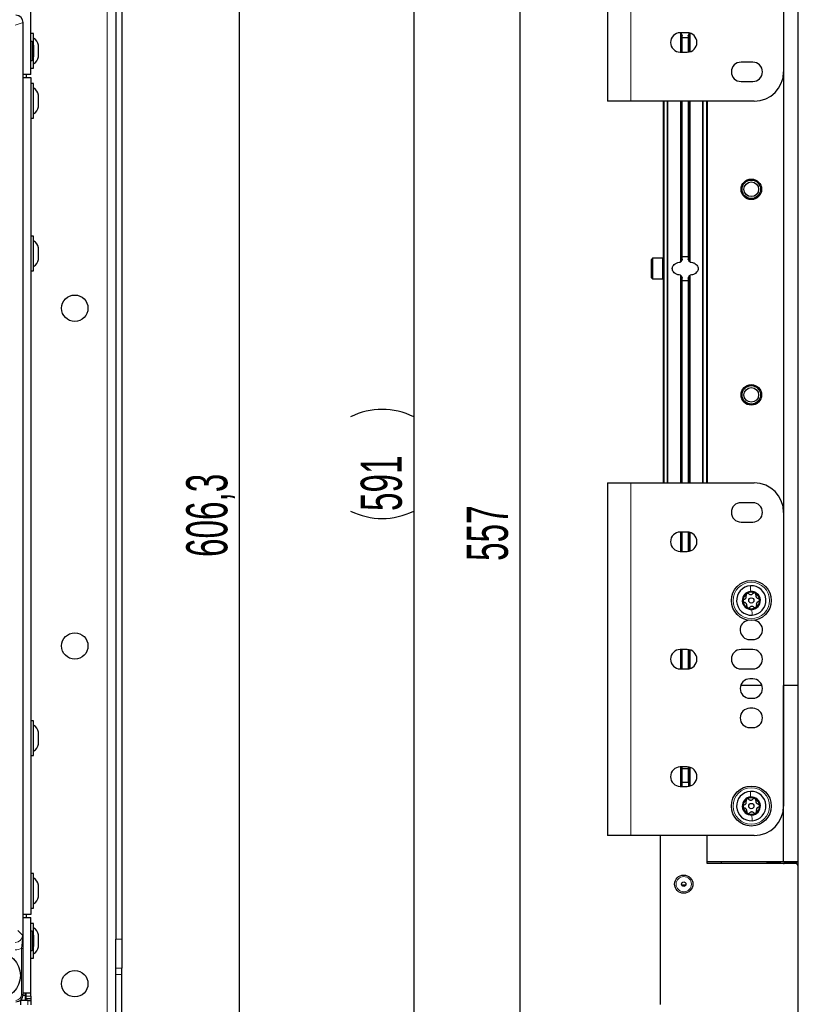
# Paper-space layout 'Blatt3' of a CAD drawing. Header units: millimetres. Extents: x 5 to 418, y 2 to 292.
# Tile 49 of 54: x 138 to 204, y 127 to 211. Entities that reach past the tile are written whole.
import ezdxf

# ---------------------------------------------------------------- set-up
doc = ezdxf.new("R2010")
doc.units = ezdxf.units.MM
doc.layers.add('SLD-0', color=7, linetype='Continuous')
doc.styles.add('SLDTEXTSTYLE1', font='TXT', dxfattribs={"width": 0.605})
doc.dimstyles.new('SLDDIMSTYLE0', dxfattribs={"dimtxt": 3.5, "dimasz": 3.302, "dimexe": 0, "dimexo": 0.0625, "dimgap": 0.875, "dimtad": 1, "dimlfac": 4, "dimrnd": 1e-09, "dimzin": 12, "dimdsep": 46, "dimtxsty": 'SLDTEXTSTYLE1', "dimsah": 1, "dimcen": 0.09, "dimadec": 0, "dimazin": 3, "dimtfac": 1, "dimtofl": 0, "dimtmove": 0, "dimatfit": 3, "dimfxl": 1, "dimfrac": 2, "dimtolj": 1, "dimtzin": 12, "dimarcsym": 0})
doc.dimstyles.new('SLDDIMSTYLE1', dxfattribs={"dimtxt": 3.5, "dimasz": 3.302, "dimexe": 0, "dimexo": 0.0625, "dimgap": 0.875, "dimtad": 1, "dimdec": 1, "dimlfac": 4, "dimrnd": 1e-09, "dimzin": 12, "dimdsep": 46, "dimtxsty": 'SLDTEXTSTYLE1', "dimsah": 1, "dimcen": 0.09, "dimadec": 0, "dimazin": 3, "dimtfac": 1, "dimtofl": 0, "dimtmove": 0, "dimatfit": 3, "dimfxl": 1, "dimfrac": 2, "dimtolj": 1, "dimtzin": 12, "dimarcsym": 0})

# ---------------------------------------------------------------- blocks, each defined once
blk = doc.blocks.new('_D_16')
at = {"layer": 'SLD-0', "color": 7}
for p, q in [((145.099, 246.962), (157.349, 246.962)), ((156.349, 246.962), (156.349, 95.397)), ((135.809, 95.397), (157.349, 95.397))]:
    blk.add_line(p, q, dxfattribs=at)
for points in [[(156.349, 246.962), (155.841, 243.66), (156.857, 243.66)], [(156.349, 95.397), (156.857, 98.699), (155.841, 98.699)]]:
    blk.add_solid(points, dxfattribs=at)
at = {"layer": 'SLD-0', "color": 7, "insert": (151.837, 165.164), "char_height": 3.5, "attachment_point": 1, "rotation": 90, "style": 'SLDTEXTSTYLE1'}
blk.add_mtext('606,3', dxfattribs=at)
blk = doc.blocks.new('_D_21')
at = {"layer": 'SLD-0', "color": 7}
for p, q in [((196.184, 238.462), (179.228, 238.462)), ((180.228, 238.462), (180.228, 99.212)), ((194.934, 99.212), (179.228, 99.212))]:
    blk.add_line(p, q, dxfattribs=at)
for points in [[(180.228, 238.462), (179.72, 235.16), (180.736, 235.16)], [(180.228, 99.212), (180.736, 102.514), (179.72, 102.514)]]:
    blk.add_solid(points, dxfattribs=at)
at = {"layer": 'SLD-0', "color": 7, "insert": (175.717, 164.827), "char_height": 3.5, "attachment_point": 1, "rotation": 90, "style": 'SLDTEXTSTYLE1'}
blk.add_mtext('557', dxfattribs=at)
blk = doc.blocks.new('_D_22')
at = {"layer": 'SLD-0', "color": 7}
for p, q in [((203.934, 246.962), (170.198, 246.962)), ((171.198, 246.962), (171.198, 99.212)), ((194.934, 99.212), (170.198, 99.212))]:
    blk.add_line(p, q, dxfattribs=at)
for centre, start, end in [((168.512, 171.726), 63.43495, 116.56505), ((168.512, 174.448), 243.43495, 296.56505)]:
    blk.add_arc(centre, 6.006, start, end, dxfattribs=at)
for points in [[(171.198, 246.962), (170.69, 243.66), (171.706, 243.66)], [(171.198, 99.212), (171.706, 102.514), (170.69, 102.514)]]:
    blk.add_solid(points, dxfattribs=at)
at = {"layer": 'SLD-0', "color": 7, "insert": (166.686, 169.077), "char_height": 3.5, "attachment_point": 1, "rotation": 90, "style": 'SLDTEXTSTYLE1'}
blk.add_mtext('591', dxfattribs=at)

psp = doc.layouts.new('Blatt3')

# ---------------------------------------------------------------- linework, layer by layer
at = {"color": 7, "linetype": 'Continuous', "lineweight": 18}
for p, q in [((145.0991, 246.9623), (145.0991, 96.9623)), ((189.684, 233.9623), (189.684, 203.9623)), ((137.9582, 210.6575), (137.2739, 210.4296)), ((137.9582, 127.9172), (137.9582, 210.6575)), ((193.8943, 209.7684), (193.8943, 208.1373)), ((193.9542, 208.1373), (193.9542, 209.7256)), ((194.0429, 209.5874), (194.0429, 208.1373)), ((194.5751, 208.1424), (194.5751, 209.5874)), ((194.6637, 209.7256), (194.6637, 208.1572)), ((194.7236, 208.1729), (194.7236, 209.7518)), ((192.509, 171.4623), (192.509, 203.9623)), ((192.7837, 203.9623), (192.7837, 171.4623)), ((192.8287, 171.4623), (192.8287, 203.9623)), ((193.8943, 203.9623), (193.8943, 190.2735)), ((193.9542, 190.3256), (193.9542, 203.9623)), ((194.0429, 203.9623), (194.0429, 190.4862)), ((194.5751, 190.4862), (194.5751, 203.9623)), ((194.6637, 203.9623), (194.6637, 190.3256)), ((194.7236, 190.2735), (194.7236, 203.9623)), ((195.7892, 203.9623), (195.7892, 171.4623)), ((195.8342, 171.4623), (195.8342, 203.9623)), ((196.109, 203.9623), (196.109, 171.4623)), ((192.384, 188.8373), (192.384, 190.5873)), ((193.8943, 189.1512), (193.8943, 171.4623)), ((193.9542, 171.4623), (193.9542, 189.0991)), ((194.0429, 188.9385), (194.0429, 171.4623)), ((194.5751, 171.4623), (194.5751, 188.9385)), ((194.6637, 189.0991), (194.6637, 171.4623)), ((194.7236, 171.4623), (194.7236, 189.1512)), ((189.684, 171.4623), (189.684, 141.4623)), ((193.8943, 167.2873), (193.8943, 165.6373)), ((193.9542, 165.6373), (193.9542, 167.2873)), ((194.0429, 167.2873), (194.0429, 165.6373)), ((194.5751, 165.6424), (194.5751, 167.2823)), ((194.6637, 167.2675), (194.6637, 165.6572)), ((194.7236, 165.6729), (194.7236, 167.2518)), ((193.8943, 157.2873), (193.8943, 155.6373)), ((193.9542, 155.6373), (193.9542, 157.2873)), ((194.0429, 157.2873), (194.0429, 155.6373)), ((194.5751, 155.6424), (194.5751, 157.2823)), ((194.6637, 157.2675), (194.6637, 155.6572)), ((194.7236, 155.6729), (194.7236, 157.2518)), ((193.8943, 147.2873), (193.8943, 145.6373)), ((193.9542, 145.6373), (193.9542, 147.2873)), ((194.0429, 147.2873), (194.0429, 145.6373)), ((194.5751, 145.6424), (194.5751, 147.2823)), ((194.6637, 147.2675), (194.6637, 145.6572)), ((194.7236, 145.6729), (194.7236, 147.2518)), ((137.5059, 133.3797), (137.9103, 132.9753)), ((145.8491, 132.6337), (146.3491, 132.6337)), ((137.9475, 131.848), (137.8227, 131.848)), ((137.8227, 127.9207), (137.8227, 131.848)), ((137.9475, 131.848), (137.9475, 127.9207)), ((146.3491, 130.1716), (145.8491, 130.1716)), ((145.8491, 129.6114), (146.3491, 129.6114)), ((137.9475, 127.9207), (137.8227, 127.9207)), ((137.9475, 127.9207), (137.9582, 127.9172)), ((138.2241, 127.7873), (138.5991, 127.7873)), ((138.3491, 127.0373), (138.3491, 127.4123))]:
    psp.add_line(p, q, dxfattribs=at)
at = {"color": 7, "linetype": 'Continuous', "lineweight": 25}
for p, q in [((203.934, 96.9623), (203.934, 246.9623)), ((138.5991, 206.2373), (138.5991, 240.2873)), ((202.684, 238.4623), (202.684, 154.2123)), ((187.684, 233.9623), (187.684, 203.9623)), ((202.684, 231.4623), (202.684, 206.4623)), ((145.8491, 221.041), (145.8491, 132.6337)), ((146.3491, 221.041), (146.3491, 132.6337)), ((137.9582, 210.6575), (137.9583, 210.6575)), ((137.9583, 127.9172), (137.9583, 210.6575)), ((138.8491, 209.7123), (138.5991, 209.7123)), ((138.8491, 208.7229), (138.8491, 209.7123)), ((193.8943, 209.7684), (193.8311, 209.7766)), ((194.484, 209.7873), (193.884, 209.7873)), ((194.0529, 208.1373), (194.0529, 209.5608)), ((194.565, 209.5609), (194.565, 208.1413)), ((138.7241, 209.0536), (138.5991, 209.0536)), ((138.7241, 209.0536), (138.7241, 208.0328)), ((138.8491, 208.7229), (138.8491, 208.1157)), ((139.2741, 207.7373), (139.2741, 208.7373)), ((194.0529, 209.3733), (194.565, 209.3733)), ((138.7241, 208.0328), (138.7241, 207.4211)), ((138.8491, 208.1157), (138.8491, 207.7518)), ((193.884, 208.1373), (194.484, 208.1373)), ((138.5991, 207.4211), (138.7241, 207.4211)), ((138.8491, 206.7623), (138.8491, 207.7518)), ((200.059, 207.2873), (199.059, 207.2873)), ((138.5991, 206.2373), (137.9583, 206.2373)), ((138.2241, 206.2373), (138.2241, 205.9873)), ((138.5991, 206.7623), (138.8491, 206.7623)), ((137.9583, 205.9873), (138.5991, 205.9873)), ((138.5991, 205.9873), (138.5991, 134.7373)), ((138.8491, 205.4623), (138.5991, 205.4623)), ((138.8491, 202.5123), (138.8491, 205.4623)), ((199.059, 205.6373), (200.059, 205.6373)), ((139.2741, 203.4873), (139.2741, 204.4873)), ((189.684, 203.9623), (187.684, 203.9623)), ((200.184, 203.9623), (189.684, 203.9623)), ((192.434, 203.9623), (192.434, 171.4623)), ((194.0529, 190.516), (194.0529, 203.9623)), ((194.565, 203.9623), (194.565, 190.516)), ((196.184, 203.9623), (196.184, 171.4623)), ((138.5991, 202.5123), (138.8491, 202.5123)), ((138.8491, 192.4623), (138.5991, 192.4623)), ((138.8491, 189.5123), (138.8491, 192.4623)), ((139.2741, 190.4873), (139.2741, 191.4873)), ((191.534, 190.5873), (191.434, 190.4873)), ((191.434, 188.9373), (191.434, 190.4873)), ((192.384, 190.5873), (191.534, 190.5873)), ((191.534, 190.5873), (191.534, 188.8373)), ((194.565, 190.7219), (194.0529, 190.7219)), ((138.5991, 189.5123), (138.8491, 189.5123)), ((191.434, 188.9373), (191.534, 188.8373)), ((191.534, 188.8373), (192.384, 188.8373)), ((194.0529, 171.4623), (194.0529, 188.9087)), ((194.0529, 188.7028), (194.565, 188.7028)), ((194.565, 188.9087), (194.565, 171.4623)), ((187.684, 171.4623), (187.684, 141.4623)), ((187.684, 171.4623), (189.684, 171.4623)), ((189.684, 171.4623), (200.184, 171.4623)), ((200.059, 169.7873), (199.059, 169.7873)), ((202.684, 168.9623), (202.684, 143.9623)), ((199.059, 168.1373), (200.059, 168.1373)), ((194.484, 167.2873), (193.884, 167.2873)), ((194.0529, 165.6373), (194.0529, 167.2873)), ((194.565, 167.2834), (194.565, 165.6413)), ((193.884, 165.6373), (194.484, 165.6373)), ((199.809, 158.1373), (200.059, 158.1373)), ((194.484, 157.2873), (193.884, 157.2873)), ((194.0529, 155.6373), (194.0529, 157.2873)), ((194.565, 157.2834), (194.565, 155.6413)), ((200.059, 157.2873), (199.059, 157.2873)), ((193.884, 155.6373), (194.484, 155.6373)), ((199.059, 155.6373), (200.059, 155.6373)), ((200.059, 154.7873), (199.809, 154.7873)), ((200.8452, 154.2123), (199.0228, 154.2123)), ((202.684, 139.2123), (202.684, 154.2123)), ((203.934, 154.2123), (202.684, 154.2123)), ((199.809, 153.1373), (200.059, 153.1373)), ((200.059, 152.2873), (199.809, 152.2873)), ((138.8491, 151.2123), (138.5991, 151.2123)), ((138.8491, 148.2623), (138.8491, 151.2123)), ((139.2741, 149.2373), (139.2741, 150.2373)), ((199.809, 150.6373), (200.059, 150.6373)), ((138.5991, 148.2623), (138.8491, 148.2623)), ((194.484, 147.2873), (193.884, 147.2873)), ((194.0529, 145.9623), (194.0529, 147.2873)), ((194.0529, 147.1689), (194.565, 147.1689)), ((194.565, 147.2834), (194.565, 145.9623)), ((194.565, 145.9623), (194.0529, 145.9623)), ((193.884, 145.6373), (194.484, 145.6373)), ((189.684, 141.4623), (187.684, 141.4623)), ((200.184, 141.4623), (189.684, 141.4623)), ((192.184, 141.4623), (192.184, 127.0623)), ((196.184, 139.2123), (196.184, 141.4623)), ((196.184, 139.0623), (196.184, 139.2123)), ((202.684, 139.2123), (196.184, 139.2123)), ((197.3648, 139.2123), (197.3383, 139.0623)), ((201.2176, 139.2123), (201.3176, 139.1872)), ((201.2955, 139.0623), (201.3176, 139.1872)), ((201.9807, 139.2123), (202.3013, 139.1558)), ((202.3013, 139.1558), (202.7466, 139.0773)), ((203.934, 139.2123), (202.684, 139.2123)), ((202.7466, 139.0773), (202.7704, 139.2123)), ((203.809, 139.1623), (202.7616, 139.1623)), ((203.809, 139.1623), (203.809, 139.2123)), ((203.684, 139.0623), (196.184, 139.0623)), ((202.7787, 139.0623), (202.7466, 139.0773)), ((138.8491, 138.2123), (138.5991, 138.2123)), ((138.8491, 135.2623), (138.8491, 138.2123)), ((139.2741, 136.2373), (139.2741, 137.2373)), ((194.3426, 137.2123), (194.0254, 137.2123)), ((138.5991, 135.2623), (138.8491, 135.2623)), ((138.5991, 134.7373), (137.9583, 134.7373)), ((137.9583, 134.4873), (138.5991, 134.4873)), ((138.2241, 134.7373), (138.2241, 134.4873)), ((138.5991, 128.0373), (138.5991, 134.4873)), ((138.8491, 133.9623), (138.5991, 133.9623)), ((138.7241, 133.3036), (138.5991, 133.3036)), ((138.7241, 133.3036), (138.7241, 131.6711)), ((138.8491, 132.9729), (138.8491, 133.9623)), ((138.8491, 132.9729), (138.8491, 132.0018)), ((139.2741, 131.9873), (139.2741, 132.9873)), ((145.8491, 130.1716), (145.8491, 132.6337)), ((146.3491, 132.6337), (146.3491, 130.1716)), ((138.5991, 131.6711), (138.7241, 131.6711)), ((138.8491, 131.0123), (138.8491, 132.0018)), ((138.5991, 131.0123), (138.8491, 131.0123)), ((145.8491, 129.6114), (145.8491, 130.1716)), ((146.3491, 129.6114), (146.3491, 130.1716)), ((145.8491, 119.7633), (145.8491, 129.6114)), ((146.3491, 119.7633), (146.3491, 129.6114)), ((137.7241, 127.4298), (137.7241, 127.0373)), ((138.3491, 127.4123), (137.7241, 127.4123)), ((137.8006, 127.4123), (137.8006, 127.5025)), ((137.8491, 127.4123), (137.8491, 127.5646)), ((138.1491, 127.8373), (137.9531, 127.8373)), ((137.9582, 127.9172), (137.9583, 127.9172)), ((138.5991, 128.0373), (137.9583, 128.0373)), ((138.1491, 127.8373), (138.1491, 128.0373)), ((138.1491, 127.4123), (138.1491, 127.8373)), ((138.2241, 127.7873), (138.2241, 128.0373)), ((138.2241, 127.5373), (138.2241, 127.7873)), ((138.5991, 127.5373), (138.2241, 127.5373)), ((138.2241, 127.4123), (138.2241, 127.5373)), ((138.3491, 127.4123), (138.5991, 127.4123)), ((138.5991, 127.7873), (138.5991, 128.0373)), ((138.5991, 127.7873), (138.5991, 127.5373)), ((138.5991, 127.5373), (138.5991, 127.4123)), ((138.5991, 127.4123), (138.5991, 127.0373))]:
    psp.add_line(p, q, dxfattribs=at)
for centre, radius in [((199.934, 196.4623), 0.875), ((199.934, 196.4623), 0.7875), ((199.934, 196.4623), 0.625), ((142.3491, 186.3373), 1.125), ((199.934, 178.9623), 0.875), ((199.934, 178.9623), 0.7875), ((199.934, 178.9623), 0.625), ((199.934, 161.4623), 1.7), ((199.934, 161.4623), 0.2237), ((142.3491, 157.5873), 1.125), ((199.934, 143.9623), 1.7), ((199.934, 143.9623), 0.2237), ((194.184, 137.3123), 0.775), ((194.184, 137.3123), 0.1875), ((135.7241, 129.5373), 2), ((142.3491, 128.8373), 1.125)]:
    psp.add_circle(centre, radius, dxfattribs=at)
at = {"color": 7, "linetype": 'Continuous', "lineweight": 18}
for centre, radius in [((199.934, 161.4623), 1.55), ((199.934, 143.9623), 1.55), ((194.184, 137.3123), 0.65)]:
    psp.add_circle(centre, radius, dxfattribs=at)
at = {"color": 7, "linetype": 'Continuous', "lineweight": 25}
for centre, radius, start, end in [((193.884, 208.9623), 0.825, 90, 270), ((194.484, 208.9623), 0.825, 270, 90), ((138.3491, 208.7229), 0.5, 0, 41.409622), ((138.3027, 208.4998), 1, 13.741315, 56.881112), ((138.3491, 207.7518), 0.5, 318.590378, 360), ((138.3027, 207.9749), 1, 303.118888, 346.258685), ((199.059, 206.4623), 0.825, 90, 270), ((200.059, 206.4623), 0.825, 270, 90), ((200.184, 206.4623), 2.5, 270, 0), ((138.3027, 204.2498), 1, 13.741315, 56.881112), ((138.3027, 203.7249), 1, 303.118888, 346.258685), ((138.3027, 191.2498), 1, 13.741315, 56.881112), ((138.3027, 190.7249), 1, 303.118888, 346.258685), ((192.384, 190.5373), 0.05, 0, 90), ((192.384, 188.8873), 0.05, 270, 0), ((200.184, 168.9623), 2.5, 0, 90), ((199.059, 168.9623), 0.825, 90, 270), ((200.059, 168.9623), 0.825, 270, 90), ((193.884, 166.4623), 0.825, 90, 270), ((194.484, 166.4623), 0.825, 270, 90), ((199.934, 161.4623), 1.25, 93.526192, 273.526192), ((199.934, 161.4623), 1.25, 273.526192, 93.526192), ((199.934, 161.4623), 0.77, 93.526192, 273.526192), ((199.934, 161.4623), 0.7, 123.526192, 183.526192), ((199.934, 161.4623), 0.7, 63.526192, 123.526192), ((199.934, 161.4623), 0.77, 273.526192, 93.526192), ((199.934, 161.4623), 0.7, 3.526192, 63.526192), ((199.934, 161.4623), 0.7, 183.526192, 243.526192), ((199.934, 161.4623), 0.7, 303.526192, 3.526192), ((199.934, 161.4623), 0.7, 243.526192, 303.526192), ((199.809, 158.9623), 0.825, 97.992734, 270), ((200.059, 158.9623), 0.825, 270, 82.007266), ((193.884, 156.4623), 0.825, 90, 270), ((194.484, 156.4623), 0.825, 270, 90), ((199.059, 156.4623), 0.825, 90, 270), ((200.059, 156.4623), 0.825, 270, 90), ((199.809, 153.9623), 0.825, 90, 270), ((200.059, 153.9623), 0.825, 270, 90), ((199.809, 151.4623), 0.825, 90, 270), ((200.059, 151.4623), 0.825, 270, 90), ((138.3027, 149.9998), 1, 13.741315, 56.881112), ((138.3027, 149.4749), 1, 303.118888, 346.258685), ((193.884, 146.4623), 0.825, 90, 270), ((194.484, 146.4623), 0.825, 270, 90), ((199.934, 143.9623), 1.25, 93.526192, 273.526192), ((199.934, 143.9623), 1.25, 273.526192, 93.526192), ((199.934, 143.9623), 0.77, 93.526192, 273.526192), ((199.934, 143.9623), 0.7, 123.526192, 183.526192), ((199.934, 143.9623), 0.7, 63.526192, 123.526192), ((199.934, 143.9623), 0.77, 273.526192, 93.526192), ((199.934, 143.9623), 0.7, 3.526192, 63.526192), ((199.934, 143.9623), 0.7, 183.526192, 243.526192), ((199.934, 143.9623), 0.7, 243.526192, 303.526192), ((200.184, 143.9623), 2.5, 270, 0), ((199.934, 143.9623), 0.7, 303.526192, 3.526192), ((203.684, 138.8123), 0.25, 0, 90), ((138.3027, 136.9998), 1, 13.741315, 56.881112), ((138.3027, 136.4749), 1, 303.118888, 346.258685), ((138.3491, 132.9729), 0.5, 0, 41.409622), ((138.3027, 132.7498), 1, 13.741315, 56.881112), ((138.3491, 132.0018), 0.5, 318.590378, 360), ((138.3027, 132.2249), 1, 303.118888, 346.258685)]:
    psp.add_arc(centre, radius, start, end, dxfattribs=at)
for centre, major_axis, ratio, start_param, end_param in [((137.3325, 210.657), (0.5937, 0.1978), 0.9987209, 5.962135, 7.5320179), ((194.4172, 210.4623), (0, 1.089), 0.5773503, 2.313829, 2.5037881), ((194.2007, 210.4623), (0, 1.089), 0.5773503, 3.7793973, 3.9693563), ((194.4172, 189.7123), (0, 1.0096), 0.5773503, 0.6974651, 0.9179462), ((194.2007, 189.7123), (0, 1.0096), 0.5773503, 5.3652391, 5.5857202), ((194.4172, 189.7123), (0, 1.0096), 0.5773503, 2.2236464, 2.4441275), ((194.2007, 189.7123), (0, 1.0096), 0.5773503, 3.8390578, 4.0595389), ((137.3325, 127.9177), (0.5937, -0.1978), 0.9987209, 5.0343527, 6.6042357)]:
    psp.add_ellipse(centre, major_axis=major_axis, ratio=ratio, start_param=start_param, end_param=end_param, dxfattribs=at)
at = {"color": 7, "linetype": 'Continuous', "lineweight": 18}
for centre, major_axis, ratio, start_param, end_param in [((137.2827, 132.9787), (0.4456, -0.4456), 0.9918461, 5.4991567, 7.0672139), ((137.2827, 132.9787), (0.8863, -0.8863), 0.9972647, 5.4991567, 5.9424634), ((137.322, 127.9212), (0.5935, -0.1977), 0.9990857, 5.0343527, 6.6042357), ((137.322, 127.9212), (-0.4751, 0.1582), 0.9984779, 1.8927601, 3.462643)]:
    psp.add_ellipse(centre, major_axis=major_axis, ratio=ratio, start_param=start_param, end_param=end_param, dxfattribs=at)
at = {"color": 7, "linetype": 'Continuous', "lineweight": 25}
for points, knots in [([(193.8943, 209.7684), (193.8989, 209.7677), (193.9098, 209.7661), (193.9275, 209.7573), (193.9435, 209.7432), (193.9508, 209.7311), (193.9542, 209.7256)], [0, 0, 0, 0, 0.1624394, 0.3811557, 0.7166153, 1, 1, 1, 1]), ([(194.0429, 209.5874), (194.0448, 209.5847), (194.0509, 209.5761), (194.0519, 209.5671), (194.0526, 209.5608)], [0, 0, 0, 0, 0.3100503, 1, 1, 1, 1]), ([(194.5662, 209.5609), (194.5661, 209.5651), (194.5659, 209.574), (194.5719, 209.5827), (194.5751, 209.5874)], [0, 0, 0, 0, 0.4633574, 1, 1, 1, 1]), ([(194.6637, 209.7256), (194.6663, 209.7301), (194.672, 209.74), (194.6816, 209.7483), (194.6868, 209.7529)], [0, 0, 0, 0, 0.4531341, 1, 1, 1, 1]), ([(193.8943, 189.1512), (193.8214, 189.1622), (193.6619, 189.1863), (193.4562, 189.279), (193.3068, 189.4152), (193.2259, 189.5657), (193.2027, 189.7205), (193.231, 189.8677), (193.307, 190.0088), (193.4545, 190.1455), (193.6626, 190.2388), (193.8232, 190.2628), (193.8943, 190.2735)], [0, 0, 0, 0, 0.112564, 0.2462007, 0.3456793, 0.4260571, 0.5068289, 0.5787384, 0.6509164, 0.7521881, 0.8901777, 1, 1, 1, 1]), ([(193.9542, 190.3256), (193.9516, 190.3203), (193.9455, 190.3079), (193.932, 190.2913), (193.9152, 190.2791), (193.902, 190.2744), (193.8956, 190.2736), (193.8943, 190.2735)], [0, 0, 0, 0, 0.2361829, 0.5418088, 0.7875639, 0.957753, 1, 1, 1, 1]), ([(194.0519, 190.516), (194.0518, 190.5103), (194.0515, 190.5003), (194.0455, 190.4904), (194.0429, 190.4862)], [0, 0, 0, 0, 0.56693012, 1, 1, 1, 1]), ([(194.5751, 190.4862), (194.5726, 190.4902), (194.5665, 190.5), (194.5662, 190.5101), (194.566, 190.516)], [0, 0, 0, 0, 0.4080489, 1, 1, 1, 1]), ([(194.7236, 190.2735), (194.7204, 190.274), (194.7111, 190.2755), (194.6948, 190.2838), (194.6766, 190.301), (194.6684, 190.3168), (194.6637, 190.3256)], [0, 0, 0, 0, 0.1077071, 0.3073, 0.6101861, 1, 1, 1, 1]), ([(194.7236, 190.2735), (194.7911, 190.2635), (194.9483, 190.2403), (195.1537, 190.1512), (195.3073, 190.0144), (195.3904, 189.8642), (195.4154, 189.7088), (195.3883, 189.5609), (195.3137, 189.4194), (195.1682, 189.2824), (194.9596, 189.1869), (194.7973, 189.1624), (194.7236, 189.1512)], [0, 0, 0, 0, 0.1041183, 0.2426752, 0.3424104, 0.4233493, 0.504699, 0.5767744, 0.6488115, 0.7494134, 0.8863492, 1, 1, 1, 1]), ([(193.8943, 189.1512), (193.8976, 189.1507), (193.9068, 189.1492), (193.9231, 189.1409), (193.9414, 189.1237), (193.9496, 189.1079), (193.9542, 189.0991)], [0, 0, 0, 0, 0.1077071, 0.3073, 0.6101861, 1, 1, 1, 1]), ([(194.0429, 188.9385), (194.0453, 188.9345), (194.0514, 188.9247), (194.0517, 188.9146), (194.0519, 188.9087)], [0, 0, 0, 0, 0.4080489, 1, 1, 1, 1]), ([(194.566, 188.9087), (194.5662, 188.9144), (194.5664, 188.9244), (194.5725, 188.9343), (194.5751, 188.9385)], [0, 0, 0, 0, 0.5669301, 1, 1, 1, 1]), ([(194.6637, 189.0991), (194.6664, 189.1044), (194.6725, 189.1168), (194.6859, 189.1334), (194.7027, 189.1456), (194.7159, 189.1503), (194.7224, 189.1511), (194.7236, 189.1512)], [0, 0, 0, 0, 0.2361829, 0.5418088, 0.7875639, 0.957753, 1, 1, 1, 1]), ([(199.3344, 161.5619), (199.3637, 161.5742), (199.4078, 161.5926), (199.4555, 161.6418), (199.4843, 161.6859), (199.5023, 161.7355), (199.513, 161.8035), (199.5012, 161.8499), (199.4933, 161.8809)], [0, 0, 0, 0, 0.2492203, 0.374358, 0.498948, 0.6240206, 0.749768, 1, 1, 1, 1]), ([(199.5474, 162.0459), (199.5346, 162.0354), (199.5091, 162.0145), (199.4883, 161.9701), (199.4817, 161.9237), (199.4894, 161.8952), (199.4933, 161.8809)], [0, 0, 0, 0, 0.24985796, 0.49946675, 0.74901133, 1, 1, 1, 1]), ([(199.7204, 162.0314), (199.7088, 162.0404), (199.6856, 162.0586), (199.6402, 162.0707), (199.5912, 162.0688), (199.562, 162.0535), (199.5474, 162.0459)], [0, 0, 0, 0, 0.249806, 0.5000545, 0.7503094, 1, 1, 1, 1]), ([(199.7204, 162.0314), (199.7457, 162.0121), (199.7837, 161.9832), (199.8501, 161.9665), (199.9027, 161.9636), (199.9547, 161.9728), (200.0189, 161.9975), (200.0532, 162.031), (200.0761, 162.0533)], [0, 0, 0, 0, 0.2491937, 0.3743301, 0.4989253, 0.6240038, 0.7497569, 1, 1, 1, 1]), ([(200.246, 162.0889), (200.2306, 162.0947), (200.1997, 162.1063), (200.1509, 162.1022), (200.1074, 162.0846), (200.0865, 162.0637), (200.0761, 162.0533)], [0, 0, 0, 0, 0.250032, 0.4996317, 0.7492275, 1, 1, 1, 1]), ([(200.32, 161.9318), (200.322, 161.9464), (200.3261, 161.9756), (200.314, 162.0209), (200.2878, 162.0624), (200.26, 162.0801), (200.246, 162.0889)], [0, 0, 0, 0, 0.249816, 0.4999076, 0.7501199, 1, 1, 1, 1]), ([(200.32, 161.9318), (200.3159, 161.9003), (200.3099, 161.8529), (200.3286, 161.787), (200.3524, 161.74), (200.3864, 161.6997), (200.4399, 161.6564), (200.486, 161.6434), (200.5168, 161.6347)], [0, 0, 0, 0, 0.2492191, 0.3743567, 0.4989469, 0.6240198, 0.7497675, 1, 1, 1, 1]), ([(199.3344, 161.5619), (199.3207, 161.5564), (199.2934, 161.5454), (199.2602, 161.5121), (199.2373, 161.4688), (199.236, 161.4358), (199.2353, 161.4193)], [0, 0, 0, 0, 0.2498531, 0.4999013, 0.7501145, 1, 1, 1, 1]), ([(199.2353, 161.4193), (199.238, 161.403), (199.2434, 161.3705), (199.2714, 161.3303), (199.3083, 161.3014), (199.3369, 161.2938), (199.3512, 161.29)], [0, 0, 0, 0, 0.2499898, 0.4996108, 0.7491272, 1, 1, 1, 1]), ([(199.548, 160.9929), (199.552, 161.0244), (199.558, 161.0718), (199.5393, 161.1377), (199.5155, 161.1847), (199.4816, 161.225), (199.4281, 161.2683), (199.3819, 161.2813), (199.3512, 161.29)], [0, 0, 0, 0, 0.2492191, 0.3743567, 0.4989469, 0.6240198, 0.7497675, 1, 1, 1, 1]), ([(199.548, 160.9929), (199.5459, 160.9783), (199.5418, 160.9491), (199.554, 160.9038), (199.5801, 160.8623), (199.608, 160.8446), (199.6219, 160.8358)], [0, 0, 0, 0, 0.249816, 0.4999076, 0.7501199, 1, 1, 1, 1]), ([(200.1476, 160.8933), (200.1223, 160.9126), (200.0843, 160.9415), (200.0179, 160.9582), (199.9653, 160.9611), (199.9133, 160.9519), (199.8491, 160.9272), (199.8147, 160.8937), (199.7919, 160.8714)], [0, 0, 0, 0, 0.2491937, 0.3743301, 0.4989253, 0.6240038, 0.7497569, 1, 1, 1, 1]), ([(200.3206, 160.8788), (200.3333, 160.8893), (200.3588, 160.9102), (200.3796, 160.9546), (200.3862, 161.001), (200.3785, 161.0295), (200.3747, 161.0438)], [0, 0, 0, 0, 0.24985796, 0.49946675, 0.74901133, 1, 1, 1, 1]), ([(200.5335, 161.3628), (200.5042, 161.3505), (200.4602, 161.3321), (200.4125, 161.2829), (200.3837, 161.2388), (200.3657, 161.1892), (200.355, 161.1212), (200.3668, 161.0748), (200.3747, 161.0438)], [0, 0, 0, 0, 0.2492203, 0.374358, 0.498948, 0.6240206, 0.749768, 1, 1, 1, 1]), ([(200.6326, 161.5054), (200.6299, 161.5217), (200.6245, 161.5542), (200.5965, 161.5944), (200.5596, 161.6233), (200.5311, 161.6309), (200.5168, 161.6347)], [0, 0, 0, 0, 0.2499898, 0.4996108, 0.7491272, 1, 1, 1, 1]), ([(200.5335, 161.3628), (200.5472, 161.3683), (200.5745, 161.3793), (200.6077, 161.4126), (200.6306, 161.4559), (200.632, 161.4889), (200.6326, 161.5054)], [0, 0, 0, 0, 0.2498531, 0.4999013, 0.7501145, 1, 1, 1, 1]), ([(199.6219, 160.8358), (199.6374, 160.83), (199.6683, 160.8184), (199.7171, 160.8225), (199.7606, 160.8401), (199.7814, 160.861), (199.7919, 160.8714)], [0, 0, 0, 0, 0.250032, 0.4996317, 0.7492275, 1, 1, 1, 1]), ([(200.1476, 160.8933), (200.1592, 160.8843), (200.1824, 160.8661), (200.2277, 160.854), (200.2768, 160.8559), (200.306, 160.8712), (200.3206, 160.8788)], [0, 0, 0, 0, 0.249806, 0.5000545, 0.7503094, 1, 1, 1, 1]), ([(199.3344, 144.0619), (199.3637, 144.0742), (199.4078, 144.0926), (199.4555, 144.1418), (199.4843, 144.1859), (199.5023, 144.2355), (199.513, 144.3035), (199.5012, 144.3499), (199.4933, 144.3809)], [0, 0, 0, 0, 0.24922033, 0.37435801, 0.49894799, 0.62402062, 0.74976801, 1, 1, 1, 1]), ([(199.5474, 144.5459), (199.5346, 144.5354), (199.5091, 144.5145), (199.4883, 144.4701), (199.4817, 144.4237), (199.4894, 144.3952), (199.4933, 144.3809)], [0, 0, 0, 0, 0.249858, 0.4994668, 0.7490113, 1, 1, 1, 1]), ([(199.7204, 144.5314), (199.7088, 144.5404), (199.6856, 144.5586), (199.6402, 144.5707), (199.5912, 144.5688), (199.562, 144.5535), (199.5474, 144.5459)], [0, 0, 0, 0, 0.249806, 0.5000545, 0.7503094, 1, 1, 1, 1]), ([(199.7204, 144.5314), (199.7457, 144.5121), (199.7837, 144.4832), (199.8501, 144.4665), (199.9027, 144.4636), (199.9547, 144.4728), (200.0189, 144.4975), (200.0532, 144.531), (200.0761, 144.5533)], [0, 0, 0, 0, 0.2491937, 0.3743301, 0.4989253, 0.6240038, 0.7497569, 1, 1, 1, 1]), ([(200.246, 144.5889), (200.2306, 144.5947), (200.1997, 144.6063), (200.1509, 144.6022), (200.1074, 144.5846), (200.0865, 144.5637), (200.0761, 144.5533)], [0, 0, 0, 0, 0.250032, 0.4996317, 0.7492275, 1, 1, 1, 1]), ([(200.32, 144.4318), (200.322, 144.4464), (200.3261, 144.4756), (200.314, 144.5209), (200.2878, 144.5624), (200.26, 144.5801), (200.246, 144.5889)], [0, 0, 0, 0, 0.249816, 0.49990758, 0.75011993, 1, 1, 1, 1]), ([(200.32, 144.4318), (200.3159, 144.4003), (200.3099, 144.3529), (200.3286, 144.287), (200.3524, 144.24), (200.3864, 144.1997), (200.4399, 144.1564), (200.486, 144.1434), (200.5168, 144.1347)], [0, 0, 0, 0, 0.2492191, 0.3743567, 0.4989469, 0.6240198, 0.7497675, 1, 1, 1, 1]), ([(199.3344, 144.0619), (199.3207, 144.0564), (199.2934, 144.0454), (199.2602, 144.0121), (199.2373, 143.9688), (199.236, 143.9358), (199.2353, 143.9193)], [0, 0, 0, 0, 0.2498531, 0.4999013, 0.7501145, 1, 1, 1, 1]), ([(199.2353, 143.9193), (199.238, 143.903), (199.2434, 143.8705), (199.2714, 143.8303), (199.3083, 143.8014), (199.3369, 143.7938), (199.3512, 143.79)], [0, 0, 0, 0, 0.2499898, 0.4996108, 0.7491272, 1, 1, 1, 1]), ([(199.548, 143.4929), (199.552, 143.5244), (199.558, 143.5718), (199.5393, 143.6377), (199.5155, 143.6847), (199.4816, 143.725), (199.4281, 143.7683), (199.3819, 143.7813), (199.3512, 143.79)], [0, 0, 0, 0, 0.24921908, 0.37435669, 0.49894691, 0.62401981, 0.74976746, 1, 1, 1, 1]), ([(199.548, 143.4929), (199.5459, 143.4783), (199.5418, 143.4491), (199.554, 143.4038), (199.5801, 143.3623), (199.608, 143.3446), (199.6219, 143.3358)], [0, 0, 0, 0, 0.249816, 0.4999076, 0.7501199, 1, 1, 1, 1]), ([(199.6219, 143.3358), (199.6374, 143.33), (199.6683, 143.3184), (199.7171, 143.3225), (199.7606, 143.3401), (199.7814, 143.361), (199.7919, 143.3714)], [0, 0, 0, 0, 0.250032, 0.4996317, 0.7492275, 1, 1, 1, 1]), ([(200.1476, 143.3933), (200.1223, 143.4126), (200.0843, 143.4415), (200.0179, 143.4582), (199.9653, 143.4611), (199.9133, 143.4519), (199.8491, 143.4272), (199.8147, 143.3937), (199.7919, 143.3714)], [0, 0, 0, 0, 0.2491937, 0.3743301, 0.4989253, 0.6240038, 0.7497569, 1, 1, 1, 1]), ([(200.1476, 143.3933), (200.1592, 143.3843), (200.1824, 143.3661), (200.2277, 143.354), (200.2768, 143.3559), (200.306, 143.3712), (200.3206, 143.3788)], [0, 0, 0, 0, 0.249806, 0.5000545, 0.7503094, 1, 1, 1, 1]), ([(200.3206, 143.3788), (200.3333, 143.3893), (200.3588, 143.4102), (200.3796, 143.4546), (200.3862, 143.501), (200.3785, 143.5295), (200.3747, 143.5438)], [0, 0, 0, 0, 0.24985796, 0.49946675, 0.74901133, 1, 1, 1, 1]), ([(200.5335, 143.8628), (200.5042, 143.8505), (200.4602, 143.8321), (200.4125, 143.7829), (200.3837, 143.7388), (200.3657, 143.6892), (200.355, 143.6212), (200.3668, 143.5748), (200.3747, 143.5438)], [0, 0, 0, 0, 0.2492203, 0.374358, 0.498948, 0.6240206, 0.749768, 1, 1, 1, 1]), ([(200.6326, 144.0054), (200.6299, 144.0217), (200.6245, 144.0542), (200.5965, 144.0944), (200.5596, 144.1233), (200.5311, 144.1309), (200.5168, 144.1347)], [0, 0, 0, 0, 0.2499898, 0.4996108, 0.7491272, 1, 1, 1, 1]), ([(200.5335, 143.8628), (200.5472, 143.8683), (200.5745, 143.8793), (200.6077, 143.9126), (200.6306, 143.9559), (200.632, 143.9889), (200.6326, 144.0054)], [0, 0, 0, 0, 0.2498531, 0.4999013, 0.7501145, 1, 1, 1, 1]), ([(201.3176, 139.1872), (201.4835, 139.1982), (201.8159, 139.2203), (202.1393, 139.1774), (202.3013, 139.1558)], [0, 0, 0, 0, 0.4989632, 1, 1, 1, 1]), ([(202.3013, 139.1558), (202.3412, 139.1482), (202.461, 139.1253), (202.5894, 139.0948), (202.6764, 139.0655), (202.6857, 139.0623)], [0, 0, 0, 0, 0.3086123, 0.92636196, 1, 1, 1, 1])]:
    psp.add_open_spline(points, degree=3, knots=knots, dxfattribs=at)
at = {"color": 7, "linetype": 'Continuous', "lineweight": 18}
for points in [[(199.8571, 162.71), (199.8611, 162.6455), (199.869, 162.5165), (199.8807, 162.3261), (199.8866, 162.2309)], [(200.0109, 160.2147), (200.0069, 160.2792), (199.9989, 160.4082), (199.9872, 160.5986), (199.9813, 160.6938)], [(199.8571, 145.21), (199.8611, 145.1455), (199.869, 145.0165), (199.8807, 144.8261), (199.8866, 144.7309)], [(200.0109, 142.7147), (200.0069, 142.7792), (199.9989, 142.9082), (199.9872, 143.0986), (199.9813, 143.1938)]]:
    psp.add_open_spline(points, degree=3, dxfattribs=at)
for points, knots in [([(137.8227, 131.848), (137.8315, 131.9604), (137.8508, 132.2075), (137.887, 132.5174), (137.9119, 132.7706), (137.9128, 132.9156), (137.9103, 132.9746), (137.9103, 132.9753)], [0, 0, 0, 0, 0.2596176, 0.5706466, 0.8241415, 0.9980619, 1, 1, 1, 1]), ([(137.9103, 132.9753), (137.9103, 132.9747), (137.9179, 132.8566), (137.931, 132.64), (137.9449, 132.2495), (137.9467, 131.976), (137.9475, 131.848)], [0, 0, 0, 0, 0.0019896, 0.406331, 0.7221656, 1, 1, 1, 1])]:
    psp.add_open_spline(points, degree=3, knots=knots, dxfattribs=at)

# ---------------------------------------------------------------- dimensions: what is measured, and where the dimension line sits
at = {"layer": 'SLD-0', "color": 7}
for base, p1, p2, dimstyle, picture, middle in [((156.3491, 95.3973), (145.0991, 246.9623), (135.8088, 95.3973), 'SLDDIMSTYLE1', '_D_16', (156.3491, 171.1798)), ((180.2284, 99.2123), (196.184, 238.4623), (194.934, 99.2123), 'SLDDIMSTYLE0', '_D_21', (180.2284, 168.8373))]:
    dim = psp.add_linear_dim(base=base, p1=p1, p2=p2, angle=90, dimstyle=dimstyle, dxfattribs=at)
    dim.commit()
    dim.dimension.update_dxf_attribs({"geometry": picture, "text_midpoint": middle, "dimtype": 160})
dim = psp.add_linear_dim(base=(171.1976, 99.2123), p1=(203.934, 246.9623), p2=(194.934, 99.2123), angle=90, text='(<>)', dimstyle='SLDDIMSTYLE0', dxfattribs=at)
dim.commit()
dim.dimension.update_dxf_attribs({"geometry": '_D_22', "text_midpoint": (171.1976, 173.0873), "dimtype": 160})

doc.saveas('drawing.dxf')
